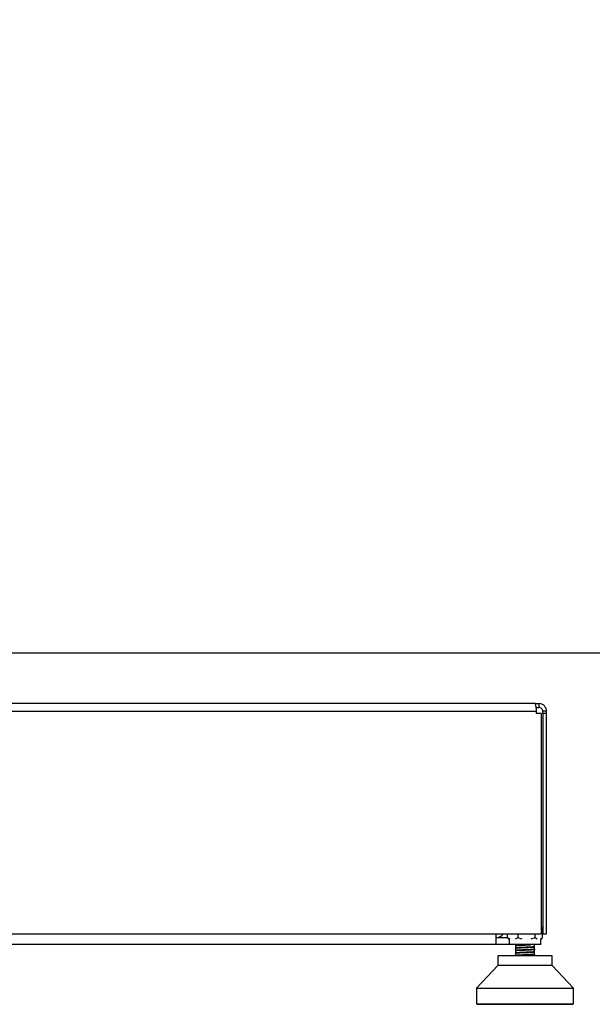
# Model space of a CAD drawing. Header units: millimetres. Extents: x 20 to 26059, y 28 to 17777.
# Tile 10 of 90: x 9458 to 10054, y 1915 to 2941. Entities that reach past the tile are written whole.
import ezdxf

# ---------------------------------------------------------------- set-up
doc = ezdxf.new("R2010")
doc.units = ezdxf.units.MM
doc.header["$LTSCALE"] = 2
doc.layers.add('COMPONENT_GEOMETRY', color=7, linetype='Continuous')
doc.styles.add('SLDTEXTSTYLE0', font='TXT', dxfattribs={"width": 0.75})
doc.dimstyles.new('SLDDIMSTYLE0', dxfattribs={"dimtxt": 150, "dimasz": 6.604, "dimexe": 0, "dimexo": 0.0625, "dimgap": 37.5, "dimtad": 0, "dimtih": 1, "dimtoh": 1, "dimdec": 0, "dimrnd": 1e-09, "dimzin": 12, "dimdsep": 46, "dimtxsty": 'SLDTEXTSTYLE0', "dimsah": 1, "dimcen": 0.09, "dimadec": 0, "dimazin": 3, "dimtfac": 1, "dimtdec": 0, "dimtofl": 0, "dimtmove": 0, "dimatfit": 3, "dimfxl": 1, "dimfrac": 2, "dimtolj": 1, "dimtzin": 12, "dimarcsym": 0})

# ---------------------------------------------------------------- blocks, each defined once
blk = doc.blocks.new('_D_3')
at = {"layer": 'COMPONENT_GEOMETRY', "color": 7}
for p, q in [((14297, 6769.3), (14297, 4771.8)), ((13996.9, 4741.4), (13951.2, 4741.4)), ((13951.2, 4741.4), (13951.2, 4503.2)), ((14597.1, 4741.4), (14642.8, 4741.4)), ((14642.8, 4741.4), (14642.8, 4503.2)), ((13951.2, 4503.2), (13996.9, 4503.2)), ((14642.8, 4503.2), (14597.1, 4503.2)), ((14297, 2281.3), (14297, 4278.8)), ((9296, 2281.3), (14303.3, 2281.3))]:
    blk.add_line(p, q, dxfattribs=at)
for points in [[(14297, 6769.3), (14296, 6762.7), (14298, 6762.7)], [(14297, 2281.3), (14298, 2287.9), (14296, 2287.9)]]:
    blk.add_solid(points, dxfattribs=at)
at = {"layer": 'COMPONENT_GEOMETRY', "color": 7, "char_height": 150, "attachment_point": 1, "style": 'SLDTEXTSTYLE0'}
for s, insert in [('7\'4.35"', (13996.9, 4696.6)), ('2244mm', (13887.8, 4472.2))]:
    blk.add_mtext(s, dxfattribs=dict(at, insert=insert))

msp = doc.modelspace()

# ---------------------------------------------------------------- linework, layer by layer
at = {"color": 7, "linetype": 'Continuous', "lineweight": 25}
for p, q in [((9994.46, 2228.33), (8202.46, 2228.33)), ((9994.46, 2228.33), (9998.46, 2228.33)), ((9998.46, 2228.33), (9998.46, 2224.33)), ((8201.29, 2220.33), (9995.63, 2220.33)), ((9995.31, 2224.33), (9998.46, 2224.33)), ((9995.63, 2220.33), (9995.63, 2217.93)), ((10000.83, 2217.93), (9995.63, 2217.93)), ((10000.83, 2217.93), (10000.83, 1988.33)), ((10006.46, 2220.33), (10002.46, 2220.33)), ((10002.46, 2217.93), (10002.46, 2220.33)), ((10006.46, 2217.93), (10002.46, 2217.93)), ((10002.46, 2217.93), (10002.46, 1988.33)), ((10006.46, 2217.93), (10006.46, 2220.33)), ((10006.46, 1988.33), (10006.46, 2217.93)), ((10001.44, 1995.29), (10000.83, 1995.77)), ((10002.24, 1994.6), (10000.83, 1995.63)), ((10002.24, 1984.18), (10002.24, 1994.6)), ((8196.09, 1988.33), (10000.83, 1988.33)), ((9953.96, 1977.33), (9953.96, 1988.33)), ((9965.46, 1984.33), (9953.96, 1984.33)), ((9965.76, 1984.33), (9965.46, 1984.33)), ((9965.76, 1984.18), (9965.76, 1988.33)), ((9965.76, 1984.18), (9966.57, 1983.58)), ((9968.48, 1982.77), (9965.76, 1984.18)), ((9966.52, 1983.52), (9967.5, 1982.75)), ((9967.5, 1982.75), (9967.5, 1977.33)), ((9976.44, 1984.18), (9973.72, 1982.77)), ((9976.44, 1988.33), (9976.44, 1984.18)), ((9981.08, 1982.77), (9976.44, 1984.18)), ((9994.68, 1984.18), (9990.04, 1982.77)), ((9994.68, 1984.18), (9994.68, 1988.33)), ((9996.6, 1982.77), (9994.68, 1984.18)), ((10002.24, 1984.18), (10000.32, 1982.77)), ((10000.5, 1982.75), (10001.48, 1983.52)), ((10000.5, 1977.33), (10000.5, 1982.75)), ((10002.46, 1988.33), (10006.46, 1988.33)), ((9953.96, 1977.33), (8242.96, 1977.33)), ((9965.46, 1977.33), (9953.96, 1977.33)), ((9967.5, 1977.49), (9965.46, 1977.33)), ((10000.5, 1977.33), (9967.5, 1977.33)), ((9973.88, 1976.21), (9974, 1976.19)), ((9973.88, 1973.61), (9974, 1973.58)), ((9974, 1977.33), (9974, 1976.31)), ((9974, 1976.31), (9974, 1976.26)), ((9974, 1976.26), (9974, 1973.71)), ((9974, 1973.59), (9974, 1973.55)), ((9974, 1973.55), (9974, 1971.1)), ((9974, 1971.1), (9974, 1971.05)), ((9974, 1970.95), (9974, 1968.51)), ((9994, 1975.01), (9994, 1977.33)), ((9994, 1972.4), (9994, 1974.85)), ((9994, 1972.25), (9994, 1972.3)), ((9994, 1969.8), (9994, 1972.25)), ((9994, 1969.64), (9994, 1969.7)), ((9994, 1967.19), (9994, 1969.64)), ((9994.08, 1972.37), (9994.06, 1972.35)), ((9955.65, 1965.58), (9955.65, 1955.35)), ((10012.35, 1965.58), (9955.65, 1965.58)), ((9973.88, 1968.4), (9974, 1968.37)), ((9974, 1968.49), (9974, 1968.45)), ((9974, 1968.4), (9974, 1965.9)), ((9974, 1965.74), (9974, 1965.58)), ((9994, 1967.04), (9994, 1967.09)), ((9994, 1965.58), (9994, 1967.04)), ((10012.35, 1955.35), (10012.35, 1965.58)), ((9955.65, 1955.35), (9933.58, 1931.73)), ((10009.83, 1955.35), (9955.65, 1955.35)), ((10012.35, 1955.35), (10009.83, 1955.35)), ((10034.42, 1931.73), (10012.35, 1955.35)), ((9933.58, 1931.73), (9933.58, 1915.66)), ((9933.58, 1931.73), (10029.93, 1931.73)), ((10029.93, 1931.73), (10034.42, 1931.73)), ((10034.42, 1915.66), (10034.42, 1931.73)), ((9933.58, 1915.66), (10034.42, 1915.66)), ((9934.25, 1915.35), (9934.25, 1915.66)), ((9934.58, 1915.03), (9934.25, 1915.35)), ((9934.25, 1915.35), (9934.34, 1915.35)), ((9934.34, 1915.66), (9934.34, 1915.35)), ((9934.34, 1915.35), (9934.65, 1915.03)), ((9934.51, 1915.35), (9934.51, 1915.66)), ((9934.87, 1915.03), (9934.51, 1915.35)), ((9934.51, 1915.35), (9934.84, 1915.35)), ((9934.58, 1915.03), (9934.65, 1915.03)), ((9934.65, 1915.03), (9934.87, 1915.03)), ((9934.84, 1915.66), (9934.84, 1915.35)), ((9934.84, 1915.35), (9935.11, 1915.03)), ((9934.87, 1915.03), (9935.11, 1915.03)), ((9935.11, 1915.03), (9935.58, 1915.03)), ((9935.2, 1915.35), (9935.2, 1915.66)), ((9935.58, 1915.03), (9935.2, 1915.35)), ((9935.2, 1915.35), (9935.75, 1915.35)), ((9935.58, 1915.03), (9935.99, 1915.03)), ((9935.75, 1915.66), (9935.75, 1915.35)), ((9935.75, 1915.35), (9935.99, 1915.03)), ((9935.99, 1915.03), (9936.7, 1915.03)), ((9936.3, 1915.35), (9936.3, 1915.66)), ((9936.7, 1915.03), (9936.3, 1915.35)), ((9936.3, 1915.35), (9937.08, 1915.35)), ((9936.7, 1915.03), (9937.28, 1915.03)), ((9937.08, 1915.66), (9937.08, 1915.35)), ((9937.08, 1915.35), (9937.28, 1915.03)), ((9937.28, 1915.03), (9938.22, 1915.03)), ((9937.81, 1915.35), (9937.81, 1915.66)), ((9937.81, 1915.35), (9938.81, 1915.35)), ((9938.22, 1915.03), (9937.81, 1915.35)), ((9938.22, 1915.03), (9938.98, 1915.03)), ((9938.81, 1915.66), (9938.81, 1915.35)), ((9938.81, 1915.35), (9938.98, 1915.03)), ((9938.98, 1915.03), (9940.14, 1915.03)), ((9939.71, 1915.35), (9939.71, 1915.66)), ((9940.14, 1915.03), (9939.71, 1915.35)), ((9939.71, 1915.35), (9940.92, 1915.35)), ((9940.14, 1915.03), (9941.05, 1915.03)), ((9940.92, 1915.66), (9940.92, 1915.35)), ((9940.92, 1915.35), (9941.05, 1915.03)), ((9941.05, 1915.03), (9942.43, 1915.03)), ((9941.99, 1915.35), (9941.99, 1915.66)), ((9942.43, 1915.03), (9941.99, 1915.35)), ((9941.99, 1915.35), (9943.4, 1915.35)), ((9942.43, 1915.03), (9943.49, 1915.03)), ((9943.4, 1915.66), (9943.4, 1915.35)), ((9943.4, 1915.35), (9943.49, 1915.03)), ((9943.49, 1915.03), (9945.07, 1915.03)), ((9944.63, 1915.35), (9944.63, 1915.66)), ((9945.07, 1915.03), (9944.63, 1915.35)), ((9944.63, 1915.35), (9946.23, 1915.35)), ((9945.07, 1915.03), (9946.28, 1915.03)), ((9946.23, 1915.66), (9946.23, 1915.35)), ((9946.23, 1915.35), (9946.28, 1915.03)), ((9946.28, 1915.03), (9948.05, 1915.03)), ((9947.6, 1915.35), (9947.6, 1915.66)), ((9948.05, 1915.03), (9947.6, 1915.35)), ((9947.6, 1915.35), (9949.38, 1915.35)), ((9948.05, 1915.03), (9949.38, 1915.03)), ((9949.38, 1915.66), (9949.38, 1915.35)), ((9949.38, 1915.35), (9949.38, 1915.03)), ((9949.38, 1915.03), (9951.33, 1915.03)), ((9950.89, 1915.35), (9950.89, 1915.66)), ((9951.33, 1915.03), (9950.89, 1915.35)), ((9950.89, 1915.35), (9952.83, 1915.35)), ((9951.33, 1915.03), (9952.79, 1915.03)), ((9952.83, 1915.35), (9952.79, 1915.03)), ((9952.79, 1915.03), (9954.9, 1915.03)), ((9952.83, 1915.66), (9952.83, 1915.35)), ((9954.45, 1915.35), (9954.45, 1915.66)), ((9954.9, 1915.03), (9954.45, 1915.35)), ((9954.45, 1915.35), (9956.54, 1915.35)), ((9954.9, 1915.03), (9956.46, 1915.03)), ((9956.54, 1915.35), (9956.46, 1915.03)), ((9956.46, 1915.03), (9958.71, 1915.03)), ((9956.54, 1915.66), (9956.54, 1915.35)), ((9958.27, 1915.35), (9958.27, 1915.66)), ((9958.71, 1915.03), (9958.27, 1915.35)), ((9958.27, 1915.35), (9960.48, 1915.35)), ((9958.71, 1915.03), (9960.36, 1915.03)), ((9960.48, 1915.35), (9960.36, 1915.03)), ((9960.36, 1915.03), (9962.73, 1915.03)), ((9960.48, 1915.66), (9960.48, 1915.35)), ((9962.31, 1915.35), (9962.31, 1915.66)), ((9962.73, 1915.03), (9962.31, 1915.35)), ((9962.31, 1915.35), (9964.63, 1915.35)), ((9962.73, 1915.03), (9964.47, 1915.03)), ((9964.63, 1915.35), (9964.47, 1915.03)), ((9964.47, 1915.03), (9966.83, 1915.03)), ((9964.63, 1915.66), (9964.63, 1915.35)), ((9966.54, 1915.35), (9966.54, 1915.66)), ((9966.94, 1915.03), (9966.54, 1915.35)), ((9966.54, 1915.35), (9968.94, 1915.35)), ((9966.94, 1915.03), (9968.74, 1915.03)), ((9968.94, 1915.35), (9968.74, 1915.03)), ((9968.74, 1915.03), (9970.61, 1915.03)), ((9968.94, 1915.66), (9968.94, 1915.35)), ((9970.61, 1915.03), (9971.02, 1915.35)), ((9970.61, 1915.03), (9971.3, 1915.03)), ((9970.91, 1915.35), (9970.91, 1915.66)), ((9970.91, 1915.35), (9973.38, 1915.35)), ((9971.3, 1915.03), (9970.91, 1915.35)), ((9971.3, 1915.03), (9973.15, 1915.03)), ((9973.38, 1915.35), (9973.15, 1915.03)), ((9973.15, 1915.03), (9974.51, 1915.03)), ((9973.38, 1915.66), (9973.38, 1915.35)), ((9973.38, 1915.35), (9974.89, 1915.35)), ((9974.51, 1915.03), (9974.89, 1915.35)), ((9974.51, 1915.03), (9975.34, 1915.03)), ((9974.89, 1915.35), (9974.89, 1915.66)), ((9975.34, 1915.03), (9975.56, 1915.09)), ((9975.4, 1915.35), (9975.4, 1915.66)), ((9975.76, 1915.03), (9975.4, 1915.35)), ((9975.4, 1915.35), (9977.91, 1915.35)), ((9975.76, 1915.03), (9977.64, 1915.03)), ((9977.91, 1915.35), (9977.64, 1915.03)), ((9977.64, 1915.03), (9978.49, 1915.03)), ((9977.91, 1915.66), (9977.91, 1915.35)), ((9977.91, 1915.35), (9978.85, 1915.35)), ((9978.49, 1915.03), (9978.85, 1915.35)), ((9978.49, 1915.03), (9979.33, 1915.03)), ((9978.85, 1915.35), (9978.85, 1915.66)), ((9979.33, 1915.03), (9979.68, 1915.35)), ((9979.68, 1915.35), (9979.68, 1915.66)), ((9979.96, 1915.35), (9979.96, 1915.66)), ((9980.29, 1915.03), (9979.96, 1915.35)), ((9979.96, 1915.35), (9982.49, 1915.35)), ((9980.29, 1915.03), (9982.19, 1915.03)), ((9982.49, 1915.35), (9982.19, 1915.03)), ((9982.19, 1915.03), (9982.51, 1915.03)), ((9982.49, 1915.66), (9982.49, 1915.35)), ((9982.49, 1915.35), (9982.85, 1915.35)), ((9982.51, 1915.03), (9982.85, 1915.35)), ((9982.51, 1915.03), (9983.36, 1915.03)), ((9982.85, 1915.35), (9982.85, 1915.66)), ((9983.36, 1915.03), (9983.69, 1915.35)), ((9983.69, 1915.35), (9983.69, 1915.66)), ((9984.32, 1915.35), (9984.32, 1915.66)), ((9984.65, 1915.03), (9984.32, 1915.35)), ((9984.32, 1915.35), (9984.55, 1915.35)), ((9984.55, 1915.35), (9984.55, 1915.66)), ((9984.55, 1915.35), (9987.09, 1915.35)), ((9984.85, 1915.03), (9984.55, 1915.35)), ((9984.65, 1915.03), (9984.85, 1915.03)), ((9984.85, 1915.03), (9986.76, 1915.03)), ((9987.09, 1915.35), (9986.76, 1915.03)), ((9986.76, 1915.03), (9987.39, 1915.03)), ((9987.09, 1915.66), (9987.09, 1915.35)), ((9987.39, 1915.03), (9987.69, 1915.35)), ((9987.39, 1915.03), (9987.71, 1915.03)), ((9987.69, 1915.35), (9987.69, 1915.66)), ((9987.69, 1915.35), (9988.05, 1915.35)), ((9987.71, 1915.03), (9988.05, 1915.35)), ((9988.05, 1915.35), (9988.05, 1915.66)), ((9988.32, 1915.35), (9988.32, 1915.66)), ((9988.68, 1915.03), (9988.32, 1915.35)), ((9988.32, 1915.35), (9989.14, 1915.35)), ((9988.68, 1915.03), (9989.41, 1915.03)), ((9989.14, 1915.35), (9989.14, 1915.66)), ((9989.41, 1915.03), (9989.14, 1915.35)), ((9989.14, 1915.35), (9991.66, 1915.35)), ((9989.41, 1915.03), (9991.3, 1915.03)), ((9991.66, 1915.35), (9991.3, 1915.03)), ((9991.3, 1915.03), (9991.4, 1915.03)), ((9991.4, 1915.03), (9991.67, 1915.35)), ((9991.4, 1915.03), (9992.25, 1915.03)), ((9991.66, 1915.66), (9991.66, 1915.35)), ((9991.67, 1915.35), (9991.67, 1915.66)), ((9992.25, 1915.03), (9992.45, 1915.09)), ((9992.29, 1915.35), (9992.29, 1915.66)), ((9992.67, 1915.03), (9992.29, 1915.35)), ((9992.29, 1915.35), (9993.68, 1915.35)), ((9992.67, 1915.03), (9993.92, 1915.03)), ((9993.68, 1915.35), (9993.68, 1915.66)), ((9993.68, 1915.35), (9996.16, 1915.35)), ((9993.92, 1915.03), (9993.68, 1915.35)), ((9993.92, 1915.03), (9995.78, 1915.03)), ((9996.16, 1915.35), (9995.78, 1915.03)), ((9995.78, 1915.03), (9996.58, 1915.03)), ((9996.16, 1915.66), (9996.16, 1915.35)), ((9996.18, 1915.35), (9996.18, 1915.66)), ((9996.58, 1915.03), (9996.18, 1915.35)), ((9996.18, 1915.35), (9998.14, 1915.35)), ((9996.58, 1915.03), (9998.35, 1915.03)), ((9998.14, 1915.35), (9998.14, 1915.66)), ((9998.35, 1915.03), (9998.14, 1915.35)), ((9998.14, 1915.35), (10000.56, 1915.35)), ((9998.35, 1915.03), (10000.16, 1915.03)), ((10000.56, 1915.35), (10000.16, 1915.03)), ((10000.16, 1915.03), (10000.39, 1915.03)), ((10000.39, 1915.03), (10002.65, 1915.03)), ((10000.56, 1915.66), (10000.56, 1915.35)), ((10002.49, 1915.35), (10002.49, 1915.66)), ((10002.65, 1915.03), (10002.49, 1915.35)), ((10002.49, 1915.35), (10004.82, 1915.35)), ((10002.65, 1915.03), (10004.4, 1915.03)), ((10004.82, 1915.35), (10004.4, 1915.03)), ((10004.4, 1915.03), (10006.8, 1915.03)), ((10004.82, 1915.66), (10004.82, 1915.35)), ((10006.67, 1915.35), (10006.67, 1915.66)), ((10006.67, 1915.35), (10008.9, 1915.35)), ((10006.8, 1915.03), (10006.67, 1915.35)), ((10006.8, 1915.03), (10008.47, 1915.03)), ((10008.9, 1915.35), (10008.47, 1915.03)), ((10008.47, 1915.03), (10010.75, 1915.03)), ((10008.9, 1915.66), (10008.9, 1915.35)), ((10010.66, 1915.35), (10010.66, 1915.66)), ((10010.75, 1915.03), (10010.66, 1915.35)), ((10010.66, 1915.35), (10012.77, 1915.35)), ((10010.75, 1915.03), (10012.33, 1915.03)), ((10012.77, 1915.35), (10012.33, 1915.03)), ((10012.33, 1915.03), (10014.47, 1915.03)), ((10012.77, 1915.66), (10012.77, 1915.35)), ((10014.42, 1915.35), (10014.42, 1915.66)), ((10014.42, 1915.35), (10016.39, 1915.35)), ((10014.47, 1915.03), (10014.42, 1915.35)), ((10014.47, 1915.03), (10015.94, 1915.03)), ((10016.39, 1915.35), (10015.94, 1915.03)), ((10015.94, 1915.03), (10017.93, 1915.03)), ((10016.39, 1915.66), (10016.39, 1915.35)), ((10017.93, 1915.35), (10017.93, 1915.66)), ((10017.93, 1915.03), (10017.93, 1915.35)), ((10017.93, 1915.35), (10019.74, 1915.35)), ((10017.93, 1915.03), (10019.29, 1915.03)), ((10019.74, 1915.35), (10019.29, 1915.03)), ((10019.29, 1915.03), (10021.1, 1915.03)), ((10019.74, 1915.66), (10019.74, 1915.35)), ((10021.1, 1915.03), (10021.14, 1915.35)), ((10021.1, 1915.03), (10022.33, 1915.03)), ((10021.14, 1915.35), (10021.14, 1915.66)), ((10021.14, 1915.35), (10022.78, 1915.35)), ((10022.78, 1915.35), (10022.33, 1915.03)), ((10022.33, 1915.03), (10023.96, 1915.03)), ((10022.78, 1915.66), (10022.78, 1915.35)), ((10023.96, 1915.03), (10024.04, 1915.35)), ((10023.96, 1915.03), (10025.05, 1915.03)), ((10024.04, 1915.35), (10024.04, 1915.66)), ((10024.04, 1915.35), (10025.49, 1915.35)), ((10025.49, 1915.35), (10025.05, 1915.03)), ((10025.05, 1915.03), (10026.47, 1915.03)), ((10025.49, 1915.66), (10025.49, 1915.35)), ((10026.47, 1915.03), (10026.59, 1915.35)), ((10026.47, 1915.03), (10027.42, 1915.03)), ((10026.59, 1915.35), (10026.59, 1915.66)), ((10026.59, 1915.35), (10027.85, 1915.35)), ((10027.85, 1915.35), (10027.42, 1915.03)), ((10027.42, 1915.03), (10028.63, 1915.03)), ((10027.85, 1915.66), (10027.85, 1915.35)), ((10028.63, 1915.03), (10028.78, 1915.35)), ((10028.63, 1915.03), (10029.41, 1915.03)), ((10028.78, 1915.35), (10028.78, 1915.66)), ((10028.78, 1915.35), (10029.83, 1915.35)), ((10029.83, 1915.35), (10029.41, 1915.03)), ((10029.41, 1915.03), (10030.4, 1915.03)), ((10029.83, 1915.66), (10029.83, 1915.35)), ((10030.4, 1915.03), (10030.59, 1915.35)), ((10030.4, 1915.03), (10031.02, 1915.03)), ((10030.59, 1915.35), (10030.59, 1915.66)), ((10030.59, 1915.35), (10031.42, 1915.35)), ((10031.42, 1915.35), (10031.02, 1915.03)), ((10031.02, 1915.03), (10031.77, 1915.03)), ((10031.42, 1915.66), (10031.42, 1915.35)), ((10031.77, 1915.03), (10032.01, 1915.35)), ((10031.77, 1915.03), (10032.23, 1915.03)), ((10032.01, 1915.35), (10032.01, 1915.66)), ((10032.01, 1915.35), (10032.61, 1915.35)), ((10032.61, 1915.35), (10032.23, 1915.03)), ((10032.23, 1915.03), (10032.74, 1915.03)), ((10032.61, 1915.66), (10032.61, 1915.35)), ((10032.74, 1915.03), (10033.01, 1915.35)), ((10032.74, 1915.03), (10033.02, 1915.03)), ((10033.01, 1915.35), (10033.01, 1915.66)), ((10033.01, 1915.35), (10033.38, 1915.35)), ((10033.38, 1915.35), (10033.02, 1915.03)), ((10033.02, 1915.03), (10033.29, 1915.03)), ((10033.29, 1915.03), (10033.59, 1915.35)), ((10033.29, 1915.03), (10033.4, 1915.03)), ((10033.38, 1915.66), (10033.38, 1915.35)), ((10033.74, 1915.35), (10033.4, 1915.03)), ((10033.43, 1915.03), (10033.76, 1915.35)), ((10033.59, 1915.35), (10033.59, 1915.66)), ((10033.59, 1915.35), (10033.74, 1915.35)), ((10033.74, 1915.66), (10033.74, 1915.35)), ((10033.76, 1915.35), (10033.76, 1915.66))]:
    msp.add_line(p, q, dxfattribs=at)
at = {"color": 8, "linetype": 'Continuous', "lineweight": 25}
for p, q in [((9934.34, 1915.35), (9934.51, 1915.35)), ((9934.84, 1915.35), (9935.2, 1915.35)), ((9935.75, 1915.35), (9936.3, 1915.35)), ((9937.08, 1915.35), (9937.81, 1915.35)), ((9938.81, 1915.35), (9939.71, 1915.35)), ((9940.92, 1915.35), (9941.99, 1915.35)), ((9943.4, 1915.35), (9944.63, 1915.35)), ((9946.23, 1915.35), (9947.6, 1915.35)), ((9949.38, 1915.35), (9950.89, 1915.35)), ((9952.83, 1915.35), (9954.45, 1915.35)), ((9956.54, 1915.35), (9958.27, 1915.35)), ((9960.48, 1915.35), (9962.31, 1915.35)), ((9964.63, 1915.35), (9966.54, 1915.35)), ((9968.94, 1915.35), (9970.91, 1915.35)), ((9974.89, 1915.35), (9975.4, 1915.35)), ((9978.85, 1915.35), (9979.68, 1915.35)), ((9982.85, 1915.35), (9983.69, 1915.35)), ((9987.09, 1915.35), (9987.69, 1915.35)), ((9991.66, 1915.35), (9991.67, 1915.35)), ((9991.67, 1915.35), (9992.29, 1915.35)), ((9996.16, 1915.35), (9996.18, 1915.35)), ((10000.56, 1915.35), (10002.49, 1915.35)), ((10004.82, 1915.35), (10006.67, 1915.35)), ((10008.9, 1915.35), (10010.66, 1915.35)), ((10012.77, 1915.35), (10014.42, 1915.35)), ((10016.39, 1915.35), (10017.93, 1915.35)), ((10019.74, 1915.35), (10021.14, 1915.35)), ((10022.78, 1915.35), (10024.04, 1915.35)), ((10025.49, 1915.35), (10026.59, 1915.35)), ((10027.85, 1915.35), (10028.78, 1915.35)), ((10029.83, 1915.35), (10030.59, 1915.35)), ((10031.42, 1915.35), (10032.01, 1915.35)), ((10032.61, 1915.35), (10033.01, 1915.35)), ((10033.38, 1915.35), (10033.59, 1915.35)), ((10033.74, 1915.35), (10033.76, 1915.35))]:
    msp.add_line(p, q, dxfattribs=at)
at = {"color": 7, "linetype": 'Continuous', "lineweight": 25}
msp.add_arc((9953.46, 1994.33), 10, 272.86598, 323.1301, dxfattribs=at)
for points, knots in [([(9994.46, 2228.33), (9994.5, 2228.22), (9994.57, 2228.05), (9994.83, 2227.05), (9995.05, 2226.02), (9995.26, 2224.76), (9995.52, 2222.9), (9995.59, 2221.34), (9995.63, 2220.33)], [0, 0, 0, 0, 0.24116507, 0.36951634, 0.5, 0.63048366, 0.75883493, 1, 1, 1, 1]), ([(10006.46, 2220.33), (10006.35, 2221.34), (10006.18, 2222.9), (10005.18, 2224.76), (10004.16, 2226.02), (10002.89, 2227.05), (10001.04, 2228.05), (9999.48, 2228.22), (9998.46, 2228.33)], [0, 0, 0, 0, 0.2411651, 0.3695163, 0.5, 0.6304837, 0.7588349, 1, 1, 1, 1]), ([(10002.46, 2220.33), (10002.45, 2220.57), (10002.42, 2221.09), (10002.11, 2222.1), (10001.37, 2223.23), (10000.23, 2223.98), (9999.22, 2224.28), (9998.71, 2224.31), (9998.46, 2224.33)], [0, 0, 0, 0, 0.11665972, 0.24036578, 0.5, 0.75963422, 0.88334028, 1, 1, 1, 1]), ([(9994, 1972.3), (9994, 1972.28), (9993.98, 1972.22), (9993.02, 1972.12), (9991.22, 1971.99), (9988.72, 1971.87), (9985.82, 1971.75), (9982.76, 1971.62), (9979.8, 1971.5), (9977.23, 1971.38), (9975.22, 1971.25), (9974.09, 1971.13), (9973.69, 1971.03), (9973.97, 1970.98), (9974.03, 1970.97)], [0, 0, 0, 0, 0.0400214, 0.1337208, 0.227319, 0.3210461, 0.4146312, 0.5083505, 0.6019668, 0.6956457, 0.789317, 0.8829406, 0.9766559, 1, 1, 1, 1]), ([(9973.95, 1975.61), (9973.92, 1975.6), (9973.81, 1975.58), (9973.92, 1975.56), (9974, 1975.55)], [0, 0, 0, 0, 0.2849487, 1, 1, 1, 1]), ([(9973.96, 1973.01), (9973.92, 1973), (9973.81, 1972.98), (9973.92, 1972.96), (9974, 1972.94)], [0, 0, 0, 0, 0.3070089, 1, 1, 1, 1]), ([(9973.94, 1970.4), (9973.91, 1970.39), (9973.81, 1970.38), (9973.91, 1970.36), (9973.98, 1970.35)], [0, 0, 0, 0, 0.30112311, 1, 1, 1, 1]), ([(9994, 1974.9), (9994, 1974.88), (9993.99, 1974.82), (9993.03, 1974.72), (9991.24, 1974.6), (9988.74, 1974.48), (9985.85, 1974.35), (9982.78, 1974.23), (9979.82, 1974.1), (9977.23, 1973.98), (9975.28, 1973.86), (9974.12, 1973.75), (9974.04, 1973.68), (9974, 1973.65)], [0, 0, 0, 0, 0.04246181, 0.14207692, 0.24156264, 0.34114345, 0.44068426, 0.54020792, 0.63980173, 0.73927687, 0.8388952, 0.93836328, 1, 1, 1, 1]), ([(9992.9, 1977.33), (9992.36, 1977.29), (9991.27, 1977.2), (9988.76, 1977.08), (9985.87, 1976.96), (9982.8, 1976.83), (9979.85, 1976.71), (9977.25, 1976.58), (9975.3, 1976.46), (9974.13, 1976.35), (9974.04, 1976.29), (9974.01, 1976.26)], [0, 0, 0, 0, 0.1142877, 0.2307519, 0.3473674, 0.4638073, 0.5804196, 0.6968912, 0.8134581, 0.9299967, 1, 1, 1, 1]), ([(9974.01, 1970.94), (9974.01, 1970.96), (9974.02, 1970.98), (9974.11, 1971.01), (9974.25, 1971.04), (9974.5, 1971.08), (9974.97, 1971.13), (9976.02, 1971.22), (9978.11, 1971.35), (9981.77, 1971.5), (9984.68, 1971.63), (9986.41, 1971.7), (9987.68, 1971.75), (9988.63, 1971.8), (9989.37, 1971.83)], [0, 0, 0, 0, 0.0357617, 0.081863, 0.0922226, 0.1490928, 0.218002, 0.2660978, 0.4492579, 0.6324115, 0.8158289, 0.8476021, 0.8822066, 1, 1, 1, 1]), ([(9993.99, 1969.78), (9994.02, 1969.77), (9994.32, 1969.73), (9994.03, 1969.64), (9993.06, 1969.51), (9991.18, 1969.39), (9988.71, 1969.27), (9985.8, 1969.14), (9982.73, 1969.02), (9979.78, 1968.89), (9977.2, 1968.77), (9975.25, 1968.65), (9974.13, 1968.54), (9974.04, 1968.47), (9974.01, 1968.45)], [0, 0, 0, 0, 0.01193, 0.1053392, 0.1986358, 0.2920086, 0.3853588, 0.4786769, 0.5720741, 0.6653509, 0.7587661, 0.852043, 0.9454401, 1, 1, 1, 1]), ([(9974.05, 1976.15), (9974.07, 1976.18), (9974.12, 1976.25), (9974.98, 1976.35), (9976.42, 1976.45), (9978.04, 1976.54), (9980.07, 1976.64), (9981.28, 1976.69), (9981.66, 1976.71), (9983.05, 1976.77), (9985.82, 1976.88), (9988.19, 1976.98), (9989.37, 1977.04)], [0, 0, 0, 0, 0.0890292, 0.264968, 0.2962102, 0.4488051, 0.5781392, 0.6149433, 0.626335, 0.6330505, 0.8166078, 1, 1, 1, 1]), ([(9989.37, 1971.98), (9988.64, 1971.95), (9987.48, 1971.9), (9984.93, 1971.79), (9981.78, 1971.66), (9979.2, 1971.54), (9977.1, 1971.44), (9975.29, 1971.33), (9974.38, 1971.22), (9974.08, 1971.15), (9974.12, 1971.14), (9974.14, 1971.13)], [0, 0, 0, 0, 0.1214082, 0.1912455, 0.3814932, 0.5716759, 0.5916654, 0.7622156, 0.9525062, 0.9632914, 1, 1, 1, 1]), ([(9974.17, 1973.55), (9974.13, 1973.57), (9974.01, 1973.65), (9975.39, 1973.79), (9978.1, 1973.94), (9980.78, 1974.07), (9983.34, 1974.18), (9986.03, 1974.28), (9988.19, 1974.38), (9989.37, 1974.44)], [0, 0, 0, 0, 0.0785213, 0.2649929, 0.4487557, 0.6323735, 0.6650129, 0.8164395, 1, 1, 1, 1]), ([(9989.37, 1977.19), (9988.22, 1977.14), (9986.45, 1977.06), (9983.81, 1976.95), (9981.92, 1976.87), (9980, 1976.78), (9977.7, 1976.68), (9976.18, 1976.59), (9974.84, 1976.48), (9974.14, 1976.42), (9974.11, 1976.35), (9974.11, 1976.34)], [0, 0, 0, 0, 0.1844216, 0.2858722, 0.3813211, 0.4615089, 0.5784396, 0.7624115, 0.7737842, 0.9525701, 1, 1, 1, 1]), ([(9989.37, 1969.38), (9989.34, 1969.38), (9989.02, 1969.36), (9987.88, 1969.31), (9985.41, 1969.2), (9983.08, 1969.11), (9981.62, 1969.05), (9980.35, 1968.99), (9977.97, 1968.88), (9975.8, 1968.76), (9974.81, 1968.67), (9974.39, 1968.61), (9974.09, 1968.57), (9974.15, 1968.54), (9974.17, 1968.53)], [0, 0, 0, 0, 0.0058383, 0.0542788, 0.1906492, 0.3806965, 0.3842179, 0.4092228, 0.5712709, 0.7612039, 0.8563777, 0.8893466, 0.952061, 1, 1, 1, 1]), ([(9989.37, 1974.59), (9988.19, 1974.53), (9987, 1974.48), (9985.53, 1974.42), (9984.24, 1974.36), (9981.6, 1974.25), (9978.72, 1974.13), (9976.72, 1974.02), (9975.14, 1973.91), (9974.06, 1973.81), (9974.16, 1973.74), (9974.18, 1973.73)], [0, 0, 0, 0, 0.1895004, 0.1925515, 0.216966, 0.3794987, 0.5691701, 0.6645417, 0.7599042, 0.9495721, 1, 1, 1, 1]), ([(9993.81, 1975), (9993.84, 1974.97), (9993.91, 1974.89), (9992.4, 1974.75), (9990.38, 1974.64), (9989.37, 1974.59)], [0, 0, 0, 0, 0.2180787, 0.6086967, 1, 1, 1, 1]), ([(9989.37, 1974.44), (9990.4, 1974.49), (9991.69, 1974.55), (9992.64, 1974.63), (9992.91, 1974.66), (9993.04, 1974.67), (9993.09, 1974.67), (9993.11, 1974.68), (9993.11, 1974.68), (9993.12, 1974.68), (9993.18, 1974.68), (9993.36, 1974.7), (9993.67, 1974.74), (9993.86, 1974.78), (9993.93, 1974.8), (9993.94, 1974.81), (9993.95, 1974.81), (9993.95, 1974.81), (9993.95, 1974.81), (9993.95, 1974.81), (9993.95, 1974.81), (9993.95, 1974.81), (9993.96, 1974.81), (9993.99, 1974.83), (9993.97, 1974.84), (9993.95, 1974.85)], [0, 0, 0, 0, 0.38993361, 0.48801212, 0.53706907, 0.56160014, 0.5738661, 0.57539936, 0.57544727, 0.57652652, 0.58151181, 0.61742554, 0.71418138, 0.86671936, 0.88973461, 0.89267298, 0.89414729, 0.89488572, 0.89525525, 0.89530146, 0.89532457, 0.89533612, 0.90194913, 0.92295317, 1, 1, 1, 1]), ([(9993.81, 1972.4), (9993.86, 1972.37), (9993.92, 1972.34), (9993.44, 1972.25), (9992.38, 1972.15), (9990.39, 1972.04), (9989.37, 1971.98)], [0, 0, 0, 0, 0.2176049, 0.2411632, 0.612412, 1, 1, 1, 1]), ([(9989.37, 1971.83), (9990.38, 1971.89), (9991.92, 1971.96), (9993.23, 1972.08), (9993.59, 1972.13), (9993.78, 1972.16)], [0, 0, 0, 0, 0.4883559, 0.7447266, 1, 1, 1, 1]), ([(9993.98, 1969.8), (9993.99, 1969.79), (9994.02, 1969.78), (9993.94, 1969.75), (9993.79, 1969.7), (9993.48, 1969.66), (9993.24, 1969.64), (9992.91, 1969.6), (9991.94, 1969.52), (9990.4, 1969.44), (9989.37, 1969.38)], [0, 0, 0, 0, 0.0221094, 0.0900767, 0.2187239, 0.3616898, 0.4025689, 0.4153442, 0.6102172, 1, 1, 1, 1]), ([(9989.37, 1969.23), (9990.4, 1969.28), (9991.69, 1969.35), (9992.64, 1969.42), (9992.91, 1969.45), (9993.04, 1969.46), (9993.09, 1969.46), (9993.11, 1969.47), (9993.11, 1969.47), (9993.15, 1969.47), (9993.43, 1969.5), (9993.86, 1969.55), (9993.82, 1969.59), (9993.8, 1969.61)], [0, 0, 0, 0, 0.4218957, 0.5280007, 0.5810682, 0.6076037, 0.6208716, 0.6225301, 0.6226337, 0.6254239, 0.6542751, 0.8497004, 1, 1, 1, 1]), ([(9994.04, 1971.64), (9994.06, 1971.64), (9994.1, 1971.62), (9993.92, 1971.6), (9993.8, 1971.58)], [0, 0, 0, 0, 0.3594638, 1, 1, 1, 1]), ([(9994.05, 1974.25), (9994.06, 1974.24), (9994.09, 1974.22), (9993.94, 1974.2), (9993.84, 1974.19)], [0, 0, 0, 0, 0.3541529, 1, 1, 1, 1]), ([(9973.95, 1967.8), (9973.92, 1967.79), (9973.81, 1967.77), (9973.92, 1967.75), (9973.99, 1967.74)], [0, 0, 0, 0, 0.324153, 1, 1, 1, 1]), ([(9993.95, 1967.18), (9994, 1967.17), (9994.31, 1967.12), (9994.04, 1967.03), (9993.04, 1966.91), (9991.17, 1966.79), (9988.68, 1966.66), (9985.77, 1966.54), (9982.71, 1966.41), (9979.8, 1966.29), (9977.3, 1966.17), (9975.43, 1966.06), (9974.27, 1965.94), (9973.78, 1965.86), (9973.93, 1965.8), (9973.97, 1965.79)], [0, 0, 0, 0, 0.0155588, 0.1047251, 0.1937851, 0.2829733, 0.372027, 0.4612029, 0.5502915, 0.6394254, 0.7251161, 0.8081022, 0.8885626, 0.9662724, 1, 1, 1, 1]), ([(9974.17, 1965.74), (9974.13, 1965.76), (9974.03, 1965.82), (9974.71, 1965.9), (9975.93, 1966.01), (9978.12, 1966.14), (9980.71, 1966.25), (9983.26, 1966.36), (9985.96, 1966.47), (9988.19, 1966.57), (9989.37, 1966.62)], [0, 0, 0, 0, 0.0814152, 0.2005651, 0.2658311, 0.4492957, 0.6326995, 0.6547157, 0.8164902, 1, 1, 1, 1]), ([(9974.19, 1968.34), (9974.15, 1968.37), (9974.01, 1968.45), (9975.4, 1968.57), (9977.35, 1968.7), (9979.54, 1968.81), (9982, 1968.91), (9985.12, 1969.04), (9987.24, 1969.13), (9988.44, 1969.18), (9989.01, 1969.21), (9989.37, 1969.23)], [0, 0, 0, 0, 0.0809841, 0.2644219, 0.4480084, 0.4801614, 0.6321587, 0.8156321, 0.9075699, 0.941069, 1, 1, 1, 1]), ([(9989.37, 1966.78), (9988.19, 1966.72), (9986.41, 1966.64), (9984.2, 1966.55), (9982.9, 1966.5), (9980.96, 1966.41), (9978.11, 1966.29), (9976.16, 1966.17), (9974.8, 1966.06), (9974.46, 1966.01), (9974.15, 1965.97)], [0, 0, 0, 0, 0.1996276, 0.2999033, 0.3354617, 0.4002868, 0.5999137, 0.7996665, 0.8245478, 1, 1, 1, 1]), ([(9993.82, 1967.19), (9993.84, 1967.16), (9993.91, 1967.08), (9992.4, 1966.94), (9990.38, 1966.83), (9989.37, 1966.78)], [0, 0, 0, 0, 0.2176649, 0.6088228, 1, 1, 1, 1]), ([(9989.37, 1966.62), (9990.3, 1966.67), (9991.85, 1966.76), (9993.14, 1966.86), (9993.79, 1966.95), (9994.05, 1967.01), (9993.99, 1967.04), (9993.98, 1967.04)], [0, 0, 0, 0, 0.3520761, 0.5837141, 0.7647195, 0.9750666, 1, 1, 1, 1]), ([(9994.04, 1966.43), (9994.06, 1966.43), (9994.09, 1966.41), (9993.94, 1966.39), (9993.85, 1966.38)], [0, 0, 0, 0, 0.3938158, 1, 1, 1, 1])]:
    msp.add_open_spline(points, degree=3, knots=knots, dxfattribs=at)

# ---------------------------------------------------------------- dimensions: what is measured, and where the dimension line sits
at = {"layer": 'COMPONENT_GEOMETRY', "color": 7}
dim = msp.add_linear_dim(base=(14297, 2281.33), p1=(15999.75, 6769.33), p2=(9293.46, 2281.33), angle=90, dimstyle='SLDDIMSTYLE0', dxfattribs=at)
dim.commit()
dim.dimension.update_dxf_attribs({"geometry": '_D_3', "text_midpoint": (14297, 4525.33), "dimtype": 160})

doc.saveas('drawing.dxf')
